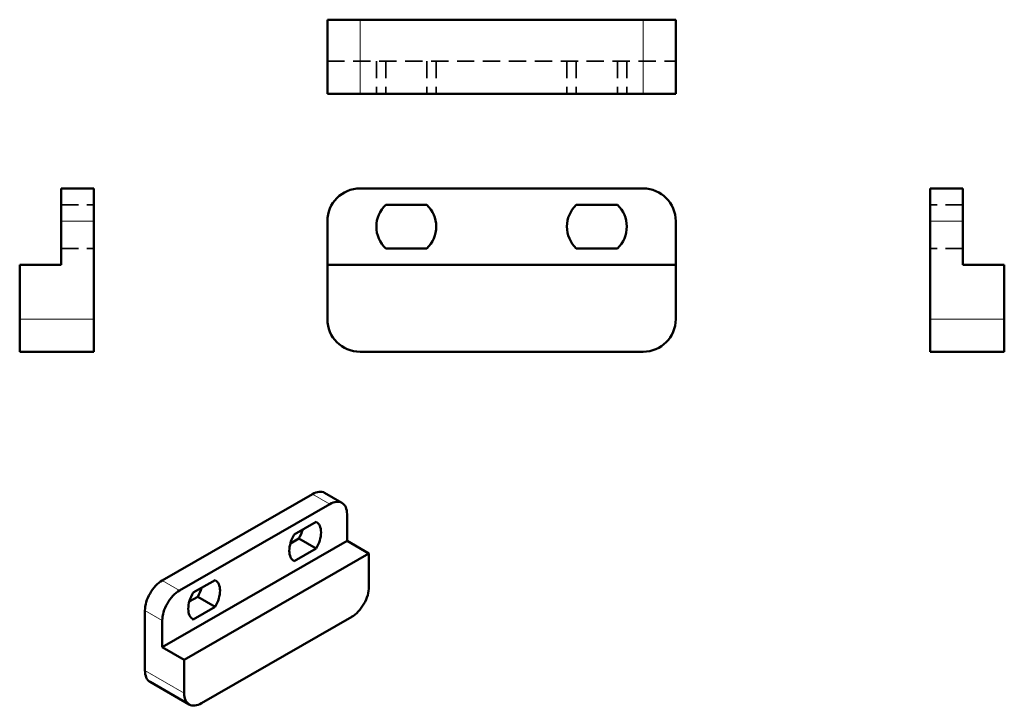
# Model space of a CAD drawing. Header units: millimetres. Extents: x 5.4 to 95.8, y 3.8 to 66.9.
import ezdxf

# ---------------------------------------------------------------- set-up
doc = ezdxf.new("R2010")
doc.units = ezdxf.units.MM
doc.header["$LTSCALE"] = 0.25
doc.linetypes.add('CACHE', pattern=[9.525, 6.35, -3.175])
for name, color, linetype, lineweight in [('Arêtes cachées(ISO)', 6, 'CACHE', 35), ('Arêtes tangentes visibles(ISO)', 7, 'Continuous', 18), ('Arêtes visibles(ISO)', 7, 'Continuous', 50)]:
    doc.layers.add(name, color=color, linetype=linetype, lineweight=lineweight)

msp = doc.modelspace()

# ---------------------------------------------------------------- linework, layer by layer
at = {"layer": 'Arêtes cachées(ISO)'}
for p, q in [((33.621, 63.081), (65.621, 63.081)), ((38.121, 63.081), (38.121, 60.081)), ((38.984, 63.081), (38.984, 60.081)), ((42.758, 63.081), (42.758, 60.081)), ((43.621, 63.081), (43.621, 60.081)), ((55.621, 63.081), (55.621, 60.081)), ((56.484, 63.081), (56.484, 60.081)), ((60.258, 63.081), (60.258, 60.081)), ((61.121, 63.081), (61.121, 60.081)), ((9.165, 49.873), (12.165, 49.873)), ((91.991, 49.873), (88.991, 49.873)), ((9.165, 45.873), (12.165, 45.873)), ((91.991, 45.873), (88.991, 45.873))]:
    msp.add_line(p, q, dxfattribs=at)
at = {"layer": 'Arêtes tangentes visibles(ISO)'}
for p, q in [((36.621, 60.081), (36.621, 66.881)), ((62.621, 60.081), (62.621, 66.881)), ((12.165, 48.373), (9.165, 48.373)), ((88.991, 48.373), (91.991, 48.373)), ((12.165, 39.373), (5.365, 39.373)), ((88.991, 39.373), (95.791, 39.373)), ((32.247, 23.297), (33.838, 22.381)), ((18.459, 15.357), (20.05, 14.441)), ((16.868, 12.601), (18.459, 11.685)), ((16.868, 7.083), (20.474, 5.006))]:
    msp.add_line(p, q, dxfattribs=at)
at = {"layer": 'Arêtes visibles(ISO)'}
for p, q in [((33.621, 66.881), (36.621, 66.881)), ((33.621, 60.081), (33.621, 66.881)), ((62.621, 66.881), (36.621, 66.881)), ((62.621, 66.881), (65.621, 66.881)), ((65.621, 60.081), (65.621, 66.881)), ((33.621, 60.081), (36.621, 60.081)), ((62.621, 60.081), (36.621, 60.081)), ((62.621, 60.081), (65.621, 60.081)), ((9.165, 48.373), (9.165, 51.373)), ((12.165, 51.373), (9.165, 51.373)), ((12.165, 48.373), (12.165, 51.373)), ((36.621, 51.373), (62.621, 51.373)), ((88.991, 51.373), (91.991, 51.373)), ((88.991, 51.373), (88.991, 48.373)), ((91.991, 51.373), (91.991, 48.373)), ((38.984, 49.873), (42.758, 49.873)), ((56.484, 49.873), (60.258, 49.873)), ((9.165, 48.373), (9.165, 44.373)), ((12.165, 48.373), (12.165, 39.373)), ((33.621, 44.373), (33.621, 48.373)), ((65.621, 48.373), (65.621, 44.373)), ((88.991, 39.373), (88.991, 48.373)), ((91.991, 44.373), (91.991, 48.373)), ((42.758, 45.873), (38.984, 45.873)), ((60.258, 45.873), (56.484, 45.873)), ((9.165, 44.373), (5.365, 44.373)), ((5.365, 44.373), (5.365, 39.373)), ((33.621, 44.373), (65.621, 44.373)), ((33.621, 39.373), (33.621, 44.373)), ((65.621, 44.373), (65.621, 39.373)), ((91.991, 44.373), (95.791, 44.373)), ((95.791, 39.373), (95.791, 44.373)), ((5.365, 36.373), (5.365, 39.373)), ((12.165, 36.373), (12.165, 39.373)), ((88.991, 39.373), (88.991, 36.373)), ((95.791, 39.373), (95.791, 36.373)), ((12.165, 36.373), (5.365, 36.373)), ((62.621, 36.373), (36.621, 36.373)), ((88.991, 36.373), (95.791, 36.373)), ((18.459, 15.357), (32.247, 23.297)), ((33.37, 23.408), (34.961, 22.491)), ((20.05, 14.441), (33.838, 22.381)), ((35.429, 21.458), (35.429, 19.005)), ((30.583, 19.587), (32.585, 20.74)), ((18.459, 9.233), (35.429, 19.005)), ((30.223, 18.76), (30.994, 19.203)), ((32.585, 18.287), (30.994, 19.203)), ((35.429, 19.005), (37.444, 17.845)), ((32.585, 18.287), (30.583, 17.134)), ((20.474, 8.072), (37.444, 17.845)), ((37.444, 17.845), (37.444, 14.779)), ((30.583, 17.134), (30.528, 17.167)), ((21.303, 14.243), (23.305, 15.395)), ((20.943, 13.415), (21.714, 13.859)), ((23.305, 12.943), (21.714, 13.859)), ((23.305, 12.943), (21.303, 11.79)), ((16.868, 7.083), (16.868, 12.601)), ((21.303, 11.79), (21.247, 11.822)), ((35.853, 12.023), (22.065, 4.083)), ((18.459, 9.233), (18.459, 11.685)), ((18.459, 9.233), (20.474, 8.072)), ((20.474, 5.006), (20.474, 8.072)), ((17.336, 6.049), (20.942, 3.973))]:
    msp.add_line(p, q, dxfattribs=at)
for centre, radius, start, end in [((36.621, 48.373), 3, 90, 180), ((62.621, 48.373), 3, 0, 90), ((40.871, 47.873), 2.75, 133.34176, 226.65824), ((40.871, 47.873), 2.75, 313.34176, 46.65824), ((58.371, 47.873), 2.75, 133.34176, 226.65824), ((58.371, 47.873), 2.75, 313.34176, 46.65824), ((36.621, 39.373), 3, 180, 270), ((62.621, 39.373), 3, 270, 0)]:
    msp.add_arc(centre, radius, start, end, dxfattribs=at)
for centre, major_axis, start_param, end_param in [((32.247, 21.458), (1.123, 1.95), 0, 0.783464), ((33.838, 20.542), (1.123, 1.95), 5.495853, 7.06665), ((29.993, 19.853), (1.029, 1.787), 4.681513, 5.128201), ((31.584, 18.937), (1.029, 1.787), 4.681513, 6.310193), ((31.584, 18.937), (-1.029, -1.787), 4.681513, 6.310193), ((22.304, 13.593), (1.029, 1.787), 4.681513, 6.310193), ((18.459, 13.518), (1.123, 1.95), 0.783464, 2.354261), ((20.713, 14.509), (1.029, 1.787), 4.681513, 5.128201), ((35.853, 13.863), (-1.123, -1.95), 0.783464, 2.354261), ((20.05, 12.601), (1.123, 1.95), 0.783464, 2.354261), ((22.304, 13.593), (-1.029, -1.787), 4.681513, 6.310193), ((18.459, 7.999), (-1.123, -1.95), 5.495853, 6.283185), ((22.065, 5.922), (-1.123, -1.95), 5.495853, 7.06665)]:
    msp.add_ellipse(centre, major_axis=major_axis, ratio=0.578093, start_param=start_param, end_param=end_param, dxfattribs=at)

doc.saveas('drawing.dxf')
